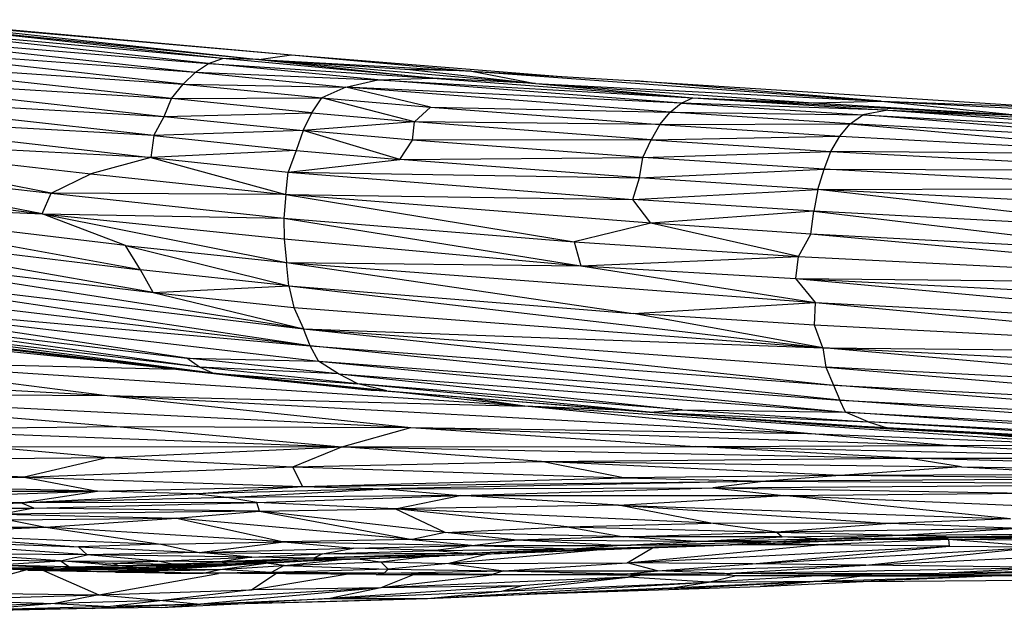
# Paper-space layout '_Frontal' of a CAD drawing. Header units: millimetres. Extents: x 71 to 679, y -2 to 78.
# Tile 4 of 10: x 193 to 230, y -1 to 21. Entities that reach past the tile are written whole.
import ezdxf

# ---------------------------------------------------------------- set-up
doc = ezdxf.new("R2010")
doc.units = ezdxf.units.MM

psp = doc.layouts.new('_Frontal')

# ---------------------------------------------------------------- linework, layer by layer
at = {"color": 7, "linetype": 'Continuous', "lineweight": 25}
for p, q in [((201.061, 19.86), (187.967, 21.27)), ((187.967, 21.27), (202.423, 19.822)), ((188.812, 21.321), (203.655, 19.998)), ((189.049, 21.272), (202.423, 19.822)), ((189.049, 21.272), (203.655, 19.998)), ((186.557, 20.821), (200.042, 19.341)), ((186.557, 20.821), (200.54, 19.666)), ((200.54, 19.666), (187.201, 21.116)), ((201.061, 19.86), (187.201, 21.116)), ((199.576, 18.893), (185.982, 20.394)), ((185.982, 20.394), (200.042, 19.341)), ((199.135, 18.348), (185.495, 19.853)), ((185.495, 19.853), (199.576, 18.893)), ((200.042, 19.341), (200.54, 19.666)), ((200.54, 19.666), (201.061, 19.86)), ((206.911, 19.052), (200.54, 19.666)), ((200.54, 19.666), (208.977, 19.12)), ((208.977, 19.12), (201.061, 19.86)), ((202.423, 19.822), (201.061, 19.86)), ((202.423, 19.822), (203.655, 19.998)), ((202.423, 19.822), (212.847, 18.918)), ((202.423, 19.822), (208.111, 19.449)), ((202.423, 19.822), (208.977, 19.12)), ((202.423, 19.822), (210.433, 19.386)), ((203.655, 19.998), (210.433, 19.386)), ((203.655, 19.998), (213.976, 19.173)), ((200.042, 19.341), (199.576, 18.893)), ((200.042, 19.341), (205.7, 18.78)), ((200.042, 19.341), (206.911, 19.052)), ((208.111, 19.449), (212.847, 18.918)), ((210.433, 19.386), (208.111, 19.449)), ((210.433, 19.386), (225.857, 18.255)), ((210.433, 19.386), (212.847, 18.918)), ((210.433, 19.386), (216.607, 19.015)), ((185.07, 19.22), (198.859, 17.679)), ((185.07, 19.22), (199.135, 18.348)), ((205.7, 18.78), (206.911, 19.052)), ((206.911, 19.052), (208.977, 19.12)), ((218.337, 18.17), (206.911, 19.052)), ((206.911, 19.052), (218.776, 18.378)), ((208.977, 19.12), (218.776, 18.378)), ((212.847, 18.918), (208.977, 19.12)), ((212.847, 18.918), (218.776, 18.378)), ((212.847, 18.918), (223.302, 18.191)), ((212.847, 18.918), (225.857, 18.255)), ((225.857, 18.255), (216.607, 19.015)), ((216.607, 19.015), (232.431, 18.009)), ((199.135, 18.348), (199.576, 18.893)), ((199.576, 18.893), (204.799, 18.379)), ((199.576, 18.893), (205.7, 18.78)), ((205.7, 18.78), (204.799, 18.379)), ((208.888, 18.027), (205.7, 18.78)), ((217.92, 17.831), (205.7, 18.78)), ((218.337, 18.17), (205.7, 18.78)), ((198.482, 16.951), (184.727, 18.498)), ((184.727, 18.498), (198.859, 17.679)), ((198.859, 17.679), (199.135, 18.348)), ((199.135, 18.348), (204.799, 18.379)), ((204.421, 17.811), (199.135, 18.348)), ((204.421, 17.811), (204.799, 18.379)), ((208.295, 17.476), (204.799, 18.379)), ((204.799, 18.379), (208.888, 18.027)), ((217.92, 17.831), (218.337, 18.17)), ((218.337, 18.17), (218.776, 18.378)), ((218.337, 18.17), (225.172, 17.73)), ((226.118, 17.909), (218.337, 18.17)), ((218.776, 18.378), (223.302, 18.191)), ((218.776, 18.378), (231.05, 17.726)), ((218.776, 18.378), (226.118, 17.909)), ((223.302, 18.191), (225.857, 18.255)), ((223.302, 18.191), (231.05, 17.726)), ((225.857, 18.255), (248.075, 17.062)), ((225.857, 18.255), (231.05, 17.726)), ((225.857, 18.255), (232.431, 18.009)), ((198.859, 17.679), (204.421, 17.811)), ((204.097, 17.144), (204.421, 17.811)), ((204.421, 17.811), (208.295, 17.476)), ((208.888, 18.027), (208.295, 17.476)), ((208.888, 18.027), (217.531, 17.368)), ((208.888, 18.027), (217.92, 17.831)), ((217.531, 17.368), (217.92, 17.831)), ((224.695, 17.394), (217.92, 17.831)), ((217.92, 17.831), (225.172, 17.73)), ((226.118, 17.909), (225.172, 17.73)), ((226.118, 17.909), (231.05, 17.726)), ((226.118, 17.909), (245.162, 16.926)), ((226.118, 17.909), (238.351, 17.026)), ((184.467, 17.728), (198.363, 16.133)), ((198.482, 16.951), (184.467, 17.728)), ((198.482, 16.951), (198.859, 17.679)), ((198.859, 17.679), (204.097, 17.144)), ((208.295, 17.476), (204.097, 17.144)), ((208.214, 16.787), (208.295, 17.476)), ((217.196, 16.792), (208.295, 17.476)), ((217.531, 17.368), (208.295, 17.476)), ((224.695, 17.394), (225.172, 17.73)), ((238.072, 16.68), (225.172, 17.73)), ((225.172, 17.73), (238.351, 17.026)), ((204.097, 17.144), (198.482, 16.951)), ((204.097, 17.144), (203.835, 16.396)), ((207.733, 16.056), (204.097, 17.144)), ((208.214, 16.787), (204.097, 17.144)), ((217.531, 17.368), (217.196, 16.792)), ((217.531, 17.368), (224.695, 17.394)), ((217.531, 17.368), (224.311, 16.93)), ((224.311, 16.93), (224.695, 17.394)), ((224.695, 17.394), (237.517, 16.225)), ((238.072, 16.68), (224.695, 17.394)), ((198.363, 16.133), (184.381, 16.856)), ((184.381, 16.856), (196.109, 15.508)), ((194.612, 14.779), (184.381, 16.856)), ((198.482, 16.951), (198.363, 16.133)), ((198.482, 16.951), (203.835, 16.396)), ((207.733, 16.056), (208.214, 16.787)), ((217.196, 16.792), (208.214, 16.787)), ((216.886, 16.13), (208.214, 16.787)), ((216.886, 16.13), (217.196, 16.792)), ((217.196, 16.792), (224.311, 16.93)), ((217.196, 16.792), (223.966, 16.359)), ((223.966, 16.359), (224.311, 16.93)), ((224.311, 16.93), (237.517, 16.225)), ((203.835, 16.396), (198.363, 16.133)), ((203.835, 16.396), (203.537, 15.579)), ((203.835, 16.396), (207.733, 16.056)), ((216.886, 16.13), (223.966, 16.359)), ((223.717, 15.683), (223.966, 16.359)), ((223.966, 16.359), (237.411, 15.639)), ((237.517, 16.225), (223.966, 16.359)), ((184.298, 15.951), (194.612, 14.779)), ((194.266, 14.011), (184.298, 15.951)), ((198.363, 16.133), (196.109, 15.508)), ((198.363, 16.133), (203.441, 14.733)), ((198.363, 16.133), (203.537, 15.579)), ((203.537, 15.579), (207.733, 16.056)), ((207.733, 16.056), (216.886, 16.13)), ((216.762, 15.368), (207.733, 16.056)), ((216.762, 15.368), (216.886, 16.13)), ((223.717, 15.683), (216.886, 16.13)), ((203.441, 14.733), (203.537, 15.579)), ((203.537, 15.579), (216.507, 14.546)), ((203.537, 15.579), (216.762, 15.368)), ((216.762, 15.368), (223.717, 15.683)), ((223.471, 14.928), (223.717, 15.683)), ((237.158, 14.963), (223.717, 15.683)), ((223.717, 15.683), (237.411, 15.639)), ((184.252, 15.249), (194.266, 14.011)), ((194.612, 14.779), (196.109, 15.508)), ((196.109, 15.508), (203.441, 14.733)), ((216.507, 14.546), (216.762, 15.368)), ((223.471, 14.928), (216.762, 15.368)), ((216.507, 14.546), (223.471, 14.928)), ((223.471, 14.928), (223.328, 14.108)), ((223.471, 14.928), (237.158, 14.963)), ((236.813, 13.383), (223.471, 14.928)), ((243.837, 13.883), (223.471, 14.928)), ((194.266, 14.011), (194.612, 14.779)), ((194.612, 14.779), (203.374, 13.847)), ((203.441, 14.733), (194.612, 14.779)), ((203.441, 14.733), (203.374, 13.847)), ((217.195, 13.656), (203.441, 14.733)), ((203.441, 14.733), (216.507, 14.546)), ((203.441, 14.733), (214.296, 12.95)), ((223.328, 14.108), (216.507, 14.546)), ((217.195, 13.656), (216.507, 14.546)), ((197.969, 11.893), (184.204, 14.401)), ((197.405, 12.808), (184.204, 14.401)), ((184.204, 14.401), (194.266, 14.011)), ((223.328, 14.108), (217.195, 13.656)), ((223.214, 13.246), (223.328, 14.108)), ((223.328, 14.108), (236.726, 12.52)), ((236.813, 13.383), (223.328, 14.108)), ((194.266, 14.011), (203.382, 13.059)), ((194.266, 14.011), (203.374, 13.847)), ((194.266, 14.011), (203.471, 12.171)), ((197.405, 12.808), (194.266, 14.011)), ((203.374, 13.847), (214.556, 12.041)), ((203.374, 13.847), (203.382, 13.059)), ((203.374, 13.847), (214.296, 12.95)), ((198.451, 11.038), (184.265, 13.548)), ((184.265, 13.548), (197.969, 11.893)), ((217.195, 13.656), (214.296, 12.95)), ((222.745, 12.402), (217.195, 13.656)), ((223.214, 13.246), (217.195, 13.656)), ((203.382, 13.059), (214.556, 12.041)), ((203.382, 13.059), (203.471, 12.171)), ((222.745, 12.402), (223.214, 13.246)), ((243.722, 11.349), (223.214, 13.246)), ((236.726, 12.52), (223.214, 13.246)), ((204.114, 9.679), (184.433, 12.736)), ((184.433, 12.736), (198.451, 11.038)), ((197.405, 12.808), (203.559, 11.297)), ((197.405, 12.808), (203.471, 12.171)), ((197.969, 11.893), (197.405, 12.808)), ((214.296, 12.95), (222.745, 12.402)), ((214.296, 12.95), (214.556, 12.041)), ((214.556, 12.041), (222.745, 12.402)), ((222.642, 11.575), (222.745, 12.402)), ((222.745, 12.402), (243.722, 11.349)), ((204.367, 9.028), (184.679, 11.98)), ((184.679, 11.98), (204.114, 9.679)), ((203.559, 11.297), (197.969, 11.893)), ((198.451, 11.038), (197.969, 11.893)), ((203.471, 12.171), (223.394, 10.666)), ((203.471, 12.171), (214.556, 12.041)), ((203.471, 12.171), (216.523, 10.256)), ((203.559, 11.297), (203.471, 12.171)), ((214.556, 12.041), (223.394, 10.666)), ((214.556, 12.041), (222.642, 11.575)), ((222.642, 11.575), (243.722, 11.349)), ((222.642, 11.575), (243.545, 10.507)), ((222.642, 11.575), (243.6, 9.615)), ((223.394, 10.666), (222.642, 11.575)), ((204.367, 9.028), (184.95, 11.333)), ((198.451, 11.038), (203.559, 11.297)), ((203.559, 11.297), (223.661, 8.956)), ((203.559, 11.297), (216.523, 10.256)), ((203.559, 11.297), (203.752, 10.473)), ((198.451, 11.038), (203.752, 10.473)), ((198.451, 11.038), (204.114, 9.679)), ((185.351, 10.718), (204.675, 8.46)), ((185.351, 10.718), (204.367, 9.028)), ((199.721, 8.574), (185.351, 10.718)), ((203.752, 10.473), (223.661, 8.956)), ((203.752, 10.473), (204.114, 9.679)), ((216.523, 10.256), (223.394, 10.666)), ((223.354, 9.809), (223.394, 10.666)), ((223.394, 10.666), (243.6, 9.615)), ((223.394, 10.666), (243.665, 8.758)), ((185.774, 10.241), (199.721, 8.574)), ((200.196, 8.225), (185.774, 10.241)), ((223.354, 9.809), (216.523, 10.256)), ((223.661, 8.956), (216.523, 10.256)), ((200.699, 8.007), (186.527, 9.853)), ((200.196, 8.225), (186.527, 9.853)), ((204.114, 9.679), (223.782, 8.231)), ((204.114, 9.679), (223.661, 8.956)), ((204.114, 9.679), (224.061, 7.548)), ((204.367, 9.028), (204.114, 9.679)), ((243.665, 8.758), (223.354, 9.809)), ((223.661, 8.956), (223.354, 9.809)), ((197.097, 8.4), (187.587, 9.525)), ((197.076, 8.402), (188.023, 9.309)), ((197.097, 8.4), (188.482, 9.456)), ((200.699, 8.007), (188.482, 9.456)), ((204.367, 9.028), (224.061, 7.548)), ((224.309, 6.982), (204.367, 9.028)), ((204.675, 8.46), (204.367, 9.028)), ((243.751, 7.943), (223.661, 8.956)), ((223.661, 8.956), (243.665, 8.758)), ((243.972, 7.182), (223.661, 8.956)), ((223.661, 8.956), (223.782, 8.231)), ((171.322, 8.581), (196.722, 7.163)), ((205.427, 7.974), (199.721, 8.574)), ((199.721, 8.574), (204.675, 8.46)), ((200.196, 8.225), (199.721, 8.574)), ((199.339, 8.145), (186.466, 8.459)), ((212.444, 6.765), (186.466, 8.459)), ((186.466, 8.459), (196.722, 7.163)), ((197.097, 8.4), (200.699, 8.007)), ((197.097, 8.4), (202.053, 7.838)), ((205.427, 7.974), (200.196, 8.225)), ((206.161, 7.605), (200.196, 8.225)), ((200.699, 8.007), (200.196, 8.225)), ((204.675, 8.46), (224.309, 6.982)), ((204.675, 8.46), (224.521, 6.53)), ((205.427, 7.974), (204.675, 8.46)), ((223.782, 8.231), (244.184, 6.513)), ((243.972, 7.182), (223.782, 8.231)), ((223.782, 8.231), (224.061, 7.548)), ((207.252, 7.338), (200.699, 8.007)), ((200.699, 8.007), (206.161, 7.605)), ((202.053, 7.838), (200.699, 8.007)), ((202.053, 7.838), (206.654, 7.365)), ((202.053, 7.838), (207.252, 7.338)), ((205.427, 7.974), (224.521, 6.53)), ((205.427, 7.974), (218.369, 6.628)), ((206.161, 7.605), (205.427, 7.974)), ((218.369, 6.628), (206.161, 7.605)), ((217.135, 6.529), (206.161, 7.605)), ((207.252, 7.338), (206.161, 7.605)), ((244.437, 5.941), (224.061, 7.548)), ((224.061, 7.548), (244.184, 6.513)), ((224.061, 7.548), (224.309, 6.982)), ((182.539, 7.231), (196.722, 7.163)), ((182.539, 7.231), (208.158, 5.953)), ((182.539, 7.231), (197.074, 5.99)), ((196.722, 7.163), (212.444, 6.765)), ((196.722, 7.163), (223.082, 5.726)), ((196.722, 7.163), (208.158, 5.953)), ((206.654, 7.365), (207.252, 7.338)), ((217.135, 6.529), (206.654, 7.365)), ((207.252, 7.338), (217.135, 6.529)), ((212.444, 6.765), (207.521, 7.296)), ((212.444, 6.765), (210.251, 7.078)), ((233.844, 5.311), (212.444, 6.765)), ((223.082, 5.726), (212.444, 6.765)), ((216.074, 6.614), (212.444, 6.765)), ((224.309, 6.982), (244.437, 5.941)), ((244.699, 5.483), (224.309, 6.982)), ((224.521, 6.53), (224.309, 6.982)), ((217.135, 6.529), (218.369, 6.628)), ((217.135, 6.529), (225.369, 6.169)), ((217.135, 6.529), (226.091, 5.944)), ((217.135, 6.529), (223.236, 6.1)), ((218.369, 6.628), (225.369, 6.169)), ((218.369, 6.628), (224.521, 6.53)), ((224.521, 6.53), (244.699, 5.483)), ((244.918, 5.152), (224.521, 6.53)), ((225.369, 6.169), (224.521, 6.53)), ((187.902, 5.901), (197.074, 5.99)), ((197.074, 5.99), (208.158, 5.953)), ((197.074, 5.99), (205.552, 5.229)), ((205.552, 5.229), (208.158, 5.953)), ((208.158, 5.953), (223.082, 5.726)), ((208.158, 5.953), (228.349, 5.273)), ((208.158, 5.953), (218.863, 5.242)), ((226.091, 5.944), (223.236, 6.1)), ((223.236, 6.1), (226.231, 5.906)), ((244.918, 5.152), (225.369, 6.169)), ((245.098, 4.955), (225.369, 6.169)), ((225.369, 6.169), (226.091, 5.944)), ((226.091, 5.944), (239.287, 5.187)), ((245.098, 4.955), (226.091, 5.944)), ((226.091, 5.944), (226.231, 5.906)), ((187.902, 5.901), (205.552, 5.229)), ((223.082, 5.726), (233.844, 5.311)), ((228.349, 5.273), (223.082, 5.726)), ((226.231, 5.906), (239.287, 5.187)), ((233.844, 5.311), (229.428, 5.73)), ((192.111, 5.244), (205.552, 5.229)), ((192.111, 5.244), (196.759, 4.823)), ((196.759, 4.823), (205.552, 5.229)), ((203.708, 4.475), (205.552, 5.229)), ((205.552, 5.229), (218.863, 5.242)), ((205.552, 5.229), (226.852, 4.797)), ((213.072, 4.673), (205.552, 5.229)), ((218.863, 5.242), (228.349, 5.273)), ((218.863, 5.242), (238.234, 4.807)), ((226.852, 4.797), (218.863, 5.242)), ((228.349, 5.273), (233.844, 5.311)), ((228.349, 5.273), (238.234, 4.807)), ((182.334, 4.685), (196.759, 4.823)), ((196.759, 4.823), (193.589, 4.087)), ((196.759, 4.823), (203.708, 4.475)), ((193.589, 4.087), (182.334, 4.685)), ((193.589, 4.087), (203.708, 4.475)), ((203.708, 4.475), (213.072, 4.673)), ((203.708, 4.475), (216.158, 4.056)), ((204.073, 3.737), (203.708, 4.475)), ((213.072, 4.673), (226.852, 4.797)), ((213.072, 4.673), (228.881, 4.47)), ((224.322, 4.146), (213.072, 4.673)), ((216.158, 4.056), (213.072, 4.673)), ((228.881, 4.47), (224.322, 4.146)), ((226.852, 4.797), (238.234, 4.807)), ((247.94, 4.203), (226.852, 4.797)), ((228.881, 4.47), (226.852, 4.797)), ((228.881, 4.47), (247.94, 4.203)), ((228.881, 4.47), (234.141, 4.186)), ((180.569, 4.288), (193.589, 4.087)), ((182.924, 3.877), (193.589, 4.087)), ((193.589, 4.087), (204.073, 3.737)), ((193.589, 4.087), (196.353, 3.553)), ((224.322, 4.146), (216.158, 4.056)), ((224.322, 4.146), (221.519, 3.94)), ((234.141, 4.186), (224.322, 4.146)), ((236.293, 4.023), (224.322, 4.146)), ((196.353, 3.553), (182.924, 3.877)), ((196.353, 3.553), (204.073, 3.737)), ((199.961, 3.454), (204.073, 3.737)), ((204.073, 3.737), (216.158, 4.056)), ((204.073, 3.737), (221.519, 3.94)), ((204.073, 3.737), (207.162, 3.649)), ((221.519, 3.94), (207.162, 3.649)), ((216.158, 4.056), (221.519, 3.94)), ((221.519, 3.94), (219.528, 3.681)), ((219.528, 3.681), (238.234, 3.827)), ((236.293, 4.023), (221.519, 3.94)), ((221.519, 3.94), (238.234, 3.827)), ((167.897, 3.607), (196.353, 3.553)), ((183.919, 3.167), (196.353, 3.553)), ((193.473, 3.115), (196.353, 3.553)), ((193.473, 3.115), (199.961, 3.454)), ((199.961, 3.454), (196.353, 3.553)), ((207.162, 3.649), (199.961, 3.454)), ((201.225, 3.322), (199.961, 3.454)), ((201.225, 3.322), (207.162, 3.649)), ((210.008, 3.391), (201.225, 3.322)), ((202.35, 3.134), (210.008, 3.391)), ((207.162, 3.649), (219.528, 3.681)), ((207.162, 3.649), (210.008, 3.391)), ((207.566, 2.891), (210.008, 3.391)), ((210.008, 3.391), (219.528, 3.681)), ((210.008, 3.391), (222.186, 3.395)), ((215.97, 3.03), (210.008, 3.391)), ((215.97, 3.03), (222.186, 3.395)), ((219.528, 3.681), (231.438, 3.483)), ((219.528, 3.681), (222.186, 3.395)), ((222.186, 3.395), (231.438, 3.483)), ((222.186, 3.395), (236.973, 2.774)), ((230.735, 2.513), (222.186, 3.395)), ((193.473, 3.115), (183.919, 3.167)), ((188.995, 2.933), (193.473, 3.115)), ((201.225, 3.322), (193.473, 3.115)), ((202.35, 3.134), (193.473, 3.115)), ((193.952, 2.916), (193.473, 3.115)), ((193.952, 2.916), (202.35, 3.134)), ((202.35, 3.134), (201.225, 3.322)), ((207.566, 2.891), (202.35, 3.134)), ((202.451, 2.806), (202.35, 3.134)), ((215.97, 3.03), (207.566, 2.891)), ((215.97, 3.03), (230.735, 2.513)), ((215.97, 3.03), (226.196, 2.345)), ((219.442, 2.349), (215.97, 3.03)), ((193.952, 2.916), (186.873, 2.714)), ((188.995, 2.933), (193.952, 2.916)), ((193.952, 2.916), (192.761, 2.69)), ((202.451, 2.806), (192.761, 2.69)), ((192.761, 2.69), (199.324, 2.54)), ((202.451, 2.806), (193.952, 2.916)), ((199.324, 2.54), (202.451, 2.806)), ((202.451, 2.806), (207.566, 2.891)), ((209.448, 1.997), (202.451, 2.806)), ((202.451, 2.806), (208.202, 1.74)), ((219.442, 2.349), (207.566, 2.891)), ((214.037, 2.213), (207.566, 2.891)), ((209.448, 1.997), (207.566, 2.891)), ((193.019, 2.474), (199.324, 2.54)), ((193.019, 2.474), (194.402, 2.199)), ((194.402, 2.199), (199.324, 2.54)), ((208.202, 1.74), (199.324, 2.54)), ((199.324, 2.54), (203.37, 1.652)), ((214.037, 2.213), (219.442, 2.349)), ((226.196, 2.345), (219.442, 2.349)), ((221.936, 2.017), (219.442, 2.349)), ((226.196, 2.345), (221.936, 2.017)), ((230.735, 2.513), (226.196, 2.345)), ((231.081, 2.153), (226.196, 2.345)), ((186.964, 2.221), (194.402, 2.199)), ((188.762, 1.965), (194.402, 2.199)), ((188.762, 1.965), (198.735, 1.558)), ((188.762, 1.965), (195.638, 1.455)), ((203.37, 1.652), (194.402, 2.199)), ((194.402, 2.199), (198.735, 1.558)), ((209.448, 1.997), (208.202, 1.74)), ((209.448, 1.997), (214.037, 2.213)), ((216.177, 1.841), (209.448, 1.997)), ((212.152, 1.718), (209.448, 1.997)), ((214.037, 2.213), (221.936, 2.017)), ((214.037, 2.213), (216.177, 1.841)), ((216.177, 1.841), (221.936, 2.017)), ((231.081, 2.153), (221.936, 2.017)), ((221.936, 2.017), (226.819, 1.897)), ((221.936, 2.017), (222.139, 1.843)), ((222.139, 1.843), (226.819, 1.897)), ((226.819, 1.897), (223.659, 1.75)), ((231.081, 2.153), (226.819, 1.897)), ((226.819, 1.897), (235.382, 1.972)), ((226.819, 1.897), (228.687, 1.838)), ((228.687, 1.838), (235.382, 1.972)), ((228.687, 1.838), (236.802, 1.958)), ((228.687, 1.838), (231.694, 1.858)), ((229.473, 1.829), (231.694, 1.858)), ((186.819, 1.799), (195.638, 1.455)), ((195.968, 1.163), (186.819, 1.799)), ((198.735, 1.558), (195.638, 1.455)), ((198.735, 1.558), (203.37, 1.652)), ((198.735, 1.558), (200.179, 1.25)), ((200.179, 1.25), (203.37, 1.652)), ((208.202, 1.74), (203.37, 1.652)), ((203.37, 1.652), (210.561, 1.514)), ((203.37, 1.652), (205.996, 1.408)), ((205.996, 1.408), (210.561, 1.514)), ((212.152, 1.718), (208.202, 1.74)), ((208.202, 1.74), (210.561, 1.514)), ((210.561, 1.514), (209.081, 1.325)), ((212.152, 1.718), (210.561, 1.514)), ((210.561, 1.514), (215.926, 1.512)), ((210.561, 1.514), (214.256, 1.383)), ((216.177, 1.841), (212.152, 1.718)), ((218.9, 1.664), (212.152, 1.718)), ((215.926, 1.512), (212.152, 1.718)), ((214.256, 1.383), (219.918, 1.525)), ((214.256, 1.383), (215.926, 1.512)), ((215.926, 1.512), (218.9, 1.664)), ((215.926, 1.512), (221.707, 1.643)), ((219.918, 1.525), (215.926, 1.512)), ((216.084, 1.384), (219.918, 1.525)), ((222.139, 1.843), (216.177, 1.841)), ((218.9, 1.664), (216.177, 1.841)), ((216.296, 0.853), (223.49, 1.535)), ((216.296, 0.853), (228.43, 1.49)), ((218.9, 1.664), (222.139, 1.843)), ((223.659, 1.75), (218.9, 1.664)), ((221.707, 1.643), (218.9, 1.664)), ((219.918, 1.525), (225.127, 1.725)), ((219.918, 1.525), (221.707, 1.643)), ((223.49, 1.535), (220.194, 1.536)), ((221.013, 0.825), (228.43, 1.49)), ((221.707, 1.643), (229.473, 1.829)), ((221.707, 1.643), (223.659, 1.75)), ((223.49, 1.535), (221.805, 1.598)), ((223.659, 1.75), (222.139, 1.843)), ((228.414, 1.742), (223.49, 1.535)), ((228.43, 1.49), (223.49, 1.535)), ((223.659, 1.75), (228.687, 1.838)), ((229.473, 1.829), (223.659, 1.75)), ((228.414, 1.742), (225.488, 1.734)), ((226.694, 1.763), (228.414, 1.742)), ((228.414, 1.742), (227.285, 1.777)), ((228.414, 1.742), (231.377, 1.803)), ((228.43, 1.49), (228.414, 1.742)), ((231.801, 1.453), (228.414, 1.742)), ((234.77, 1.678), (228.414, 1.742)), ((228.43, 1.49), (231.801, 1.453)), ((229.473, 1.829), (228.687, 1.838)), ((229.306, 1.825), (231.377, 1.803)), ((195.968, 1.163), (191.383, 1.186)), ((194.946, 0.931), (191.383, 1.186)), ((194.946, 0.931), (195.968, 1.163)), ((195.638, 1.455), (200.179, 1.25)), ((195.968, 1.163), (195.638, 1.455)), ((200.179, 1.25), (195.968, 1.163)), ((202.168, 1.068), (195.968, 1.163)), ((198.623, 0.925), (195.968, 1.163)), ((200.179, 1.25), (205.996, 1.408)), ((200.179, 1.25), (204.83, 1.193)), ((202.168, 1.068), (200.179, 1.25)), ((202.168, 1.068), (204.83, 1.193)), ((210.206, 1.228), (204.502, 1.038)), ((204.83, 1.193), (204.502, 1.038)), ((210.846, 1.176), (204.502, 1.038)), ((204.83, 1.193), (205.996, 1.408)), ((204.83, 1.193), (209.081, 1.325)), ((204.83, 1.193), (210.206, 1.228)), ((209.081, 1.325), (205.996, 1.408)), ((210.846, 1.176), (206.244, 1.013)), ((209.081, 1.325), (214.256, 1.383)), ((209.081, 1.325), (210.206, 1.228)), ((211.579, 1.204), (209.225, 1.109)), ((215.295, 1.345), (209.583, 0.833)), ((211.051, 1.182), (209.583, 0.833)), ((210.206, 1.228), (216.084, 1.384)), ((210.206, 1.228), (214.256, 1.383)), ((210.206, 1.228), (210.846, 1.176)), ((216.084, 1.384), (210.846, 1.176)), ((215.813, 1.365), (210.846, 1.176)), ((214.256, 1.383), (216.084, 1.384)), ((216.446, 1.397), (215.813, 1.365)), ((216.084, 1.384), (215.813, 1.365)), ((216.296, 0.853), (217.249, 1.427)), ((221.013, 0.825), (231.801, 1.453)), ((225.279, 0.767), (231.801, 1.453)), ((225.279, 0.767), (239.353, 1.433)), ((189.825, 0.988), (194.946, 0.931)), ((192.408, 0.778), (194.946, 0.931)), ((195.277, 0.703), (192.408, 0.778)), ((194.972, 0.661), (192.408, 0.778)), ((194.946, 0.931), (198.623, 0.925)), ((194.946, 0.931), (196.929, 0.843)), ((195.277, 0.703), (194.946, 0.931)), ((197.146, 0.747), (194.946, 0.931)), ((195.277, 0.703), (197.146, 0.747)), ((196.929, 0.843), (198.623, 0.925)), ((196.929, 0.843), (199.196, 0.81)), ((197.146, 0.747), (196.929, 0.843)), ((201.248, 0.822), (197.146, 0.747)), ((197.146, 0.747), (199.196, 0.81)), ((199.668, 0.747), (197.146, 0.747)), ((197.828, 0.681), (197.146, 0.747)), ((197.828, 0.681), (199.668, 0.747)), ((198.104, 0.637), (202.692, 0.849)), ((198.623, 0.925), (202.168, 1.068)), ((200.955, 0.893), (198.623, 0.925)), ((199.196, 0.81), (198.623, 0.925)), ((202.692, 0.849), (198.986, 0.591)), ((202.692, 0.849), (199.065, 0.64)), ((199.196, 0.81), (200.955, 0.893)), ((201.248, 0.822), (199.196, 0.81)), ((199.668, 0.747), (201.248, 0.822)), ((201.257, 0.803), (199.668, 0.747)), ((200.168, 0.739), (199.668, 0.747)), ((200.168, 0.739), (201.257, 0.803)), ((202.168, 1.068), (200.955, 0.893)), ((204.502, 1.038), (200.955, 0.893)), ((206.244, 1.013), (200.955, 0.893)), ((200.955, 0.893), (203.013, 0.898)), ((201.248, 0.822), (200.955, 0.893)), ((200.975, 0.61), (202.692, 0.849)), ((200.975, 0.61), (203.381, 0.756)), ((201.248, 0.822), (204.546, 0.952)), ((201.248, 0.822), (203.013, 0.898)), ((201.257, 0.803), (202.26, 0.862)), ((202.692, 0.849), (201.257, 0.803)), ((204.502, 1.038), (202.168, 1.068)), ((202.692, 0.849), (204.486, 0.95)), ((203.233, 0.901), (202.692, 0.849)), ((203.085, 0.895), (202.692, 0.849)), ((203.381, 0.756), (202.692, 0.849)), ((203.381, 0.756), (202.894, 0.496)), ((203.013, 0.898), (206.244, 1.013)), ((203.381, 0.756), (205.536, 0.988)), ((203.381, 0.756), (207.019, 0.895)), ((203.381, 0.756), (207.297, 0.617)), ((204.502, 1.038), (206.244, 1.013)), ((206.146, 1.009), (207.019, 0.895)), ((206.244, 1.013), (209.225, 1.109)), ((207.019, 0.895), (208.714, 1.092)), ((207.297, 0.617), (207.019, 0.895)), ((207.019, 0.895), (209.583, 0.833)), ((209.583, 0.833), (207.297, 0.617)), ((209.583, 0.833), (216.296, 0.853)), ((209.583, 0.833), (211.65, 0.562)), ((211.65, 0.562), (216.296, 0.853)), ((217.435, 0.557), (216.296, 0.853)), ((221.013, 0.825), (216.296, 0.853)), ((217.435, 0.557), (221.013, 0.825)), ((217.435, 0.557), (225.279, 0.767)), ((219.967, 0.452), (225.279, 0.767)), ((225.279, 0.767), (221.013, 0.825)), ((232.202, 0.691), (225.279, 0.767)), ((193.646, 0.584), (190.564, -0.264)), ((195.108, 0.6), (191.445, 0.694)), ((196.187, 0.533), (191.445, 0.694)), ((193.726, 0.58), (191.445, 0.694)), ((194.972, 0.661), (192.962, 0.655)), ((195.108, 0.6), (192.962, 0.655)), ((193.726, 0.58), (196.187, 0.533)), ((193.726, 0.58), (196.987, 0.513)), ((197.033, 0.501), (193.726, 0.58)), ((194.317, 0.566), (196.399, -0.349)), ((194.972, 0.661), (195.277, 0.703)), ((194.972, 0.661), (197.828, 0.681)), ((194.972, 0.661), (198.104, 0.637)), ((195.108, 0.6), (194.972, 0.661)), ((199.065, 0.64), (195.108, 0.6)), ((195.108, 0.6), (198.104, 0.637)), ((196.187, 0.533), (195.108, 0.6)), ((195.277, 0.703), (197.828, 0.681)), ((196.187, 0.533), (199.065, 0.64)), ((198.986, 0.591), (196.187, 0.533)), ((196.987, 0.513), (196.187, 0.533)), ((196.399, -0.349), (200.912, 0.462)), ((196.987, 0.513), (200.975, 0.61)), ((196.987, 0.513), (198.986, 0.591)), ((197.033, 0.501), (196.987, 0.513)), ((200.336, 0.466), (196.987, 0.513)), ((197.033, 0.501), (200.336, 0.466)), ((198.891, 0.468), (197.033, 0.501)), ((197.828, 0.681), (200.168, 0.739)), ((198.104, 0.637), (197.828, 0.681)), ((198.104, 0.637), (200.168, 0.739)), ((199.065, 0.64), (198.104, 0.637)), ((198.891, 0.468), (200.336, 0.466)), ((201.733, 0.46), (198.891, 0.468)), ((198.986, 0.591), (199.065, 0.64)), ((200.975, 0.61), (198.986, 0.591)), ((200.336, 0.466), (200.975, 0.61)), ((202.894, 0.496), (200.336, 0.466)), ((201.733, 0.46), (200.336, 0.466)), ((202.894, 0.496), (200.975, 0.61)), ((201.733, 0.46), (202.894, 0.496)), ((207.143, 0.467), (201.733, 0.46)), ((206.841, 0.424), (201.733, 0.46)), ((202.152, -0.163), (203.075, 0.45)), ((202.152, -0.163), (205.723, 0.432)), ((207.297, 0.617), (202.894, 0.496)), ((207.143, 0.467), (202.894, 0.496)), ((206.841, 0.424), (207.143, 0.467)), ((206.841, 0.424), (211.211, 0.421)), ((206.841, 0.424), (210.51, 0.41)), ((208.278, 0.419), (207.029, -0.089)), ((211.31, 0.407), (207.029, -0.089)), ((207.297, 0.617), (207.143, 0.467)), ((207.143, 0.467), (211.65, 0.562)), ((211.211, 0.421), (207.143, 0.467)), ((207.297, 0.617), (211.65, 0.562)), ((211.211, 0.421), (210.51, 0.41)), ((215.56, 0.391), (210.51, 0.41)), ((211.65, 0.562), (211.211, 0.421)), ((211.211, 0.421), (216.296, 0.442)), ((215.56, 0.391), (211.211, 0.421)), ((211.65, 0.562), (216.296, 0.442)), ((211.65, 0.562), (217.435, 0.557)), ((215.56, 0.391), (219.967, 0.452)), ((216.296, 0.442), (215.56, 0.391)), ((220.275, 0.387), (215.56, 0.391)), ((216.296, 0.442), (217.435, 0.557)), ((216.296, 0.442), (219.967, 0.452)), ((216.334, 0.317), (216.522, 0.39)), ((216.864, 0.39), (216.334, 0.317)), ((219.967, 0.452), (217.435, 0.557)), ((219.362, 0.126), (220.398, 0.387)), ((223.666, 0.375), (219.362, 0.126)), ((219.967, 0.452), (232.202, 0.691)), ((219.967, 0.452), (228.042, 0.471)), ((220.275, 0.387), (219.967, 0.452)), ((226.892, 0.397), (219.967, 0.452)), ((220.275, 0.387), (226.892, 0.397)), ((220.275, 0.387), (227.667, 0.361)), ((226.892, 0.397), (232.925, 0.546)), ((226.892, 0.397), (228.042, 0.471)), ((238.561, 0.415), (226.892, 0.397)), ((227.667, 0.361), (226.892, 0.397)), ((227.667, 0.361), (238.561, 0.415)), ((228.042, 0.471), (232.202, 0.691)), ((232.925, 0.546), (228.042, 0.471)), ((216.334, 0.317), (207.029, -0.089)), ((208.777, -0.482), (219.362, 0.126)), ((211.576, -0.212), (216.334, 0.317)), ((211.576, -0.212), (219.362, 0.126)), ((216.334, 0.317), (212.315, -0.007)), ((219.362, 0.126), (216.334, 0.317)), ((223.598, 0.163), (217.85, -0.149)), ((223.598, 0.163), (217.918, -0.1)), ((217.918, -0.1), (219.362, 0.126)), ((219.362, 0.126), (223.598, 0.163)), ((223.598, 0.163), (221.305, -0.037)), ((221.305, -0.037), (225.186, 0.149)), ((225.259, 0.369), (223.598, 0.163)), ((223.598, 0.163), (230.034, 0.363)), ((223.598, 0.163), (225.186, 0.149)), ((230.261, 0.363), (225.186, 0.149)), ((225.186, 0.149), (233.158, 0.227)), ((236.626, 0.37), (227.667, 0.361)), ((190.09, -0.541), (196.399, -0.349)), ((190.564, -0.264), (196.399, -0.349)), ((196.399, -0.349), (194.751, -0.676)), ((196.399, -0.349), (202.152, -0.163)), ((196.399, -0.349), (198.809, -0.567)), ((207.029, -0.089), (198.809, -0.567)), ((202.152, -0.163), (198.809, -0.567)), ((207.029, -0.089), (200.229, -0.698)), ((207.029, -0.089), (202.152, -0.163)), ((212.315, -0.007), (205.107, -0.489)), ((207.029, -0.089), (205.107, -0.489)), ((205.107, -0.489), (211.576, -0.212)), ((212.315, -0.007), (207.029, -0.089)), ((208.777, -0.482), (217.918, -0.1)), ((208.777, -0.482), (211.576, -0.212)), ((208.777, -0.482), (212.521, -0.327)), ((211.576, -0.212), (212.315, -0.007)), ((217.918, -0.1), (212.521, -0.327)), ((212.521, -0.327), (217.85, -0.149)), ((217.85, -0.149), (221.305, -0.037)), ((217.918, -0.1), (217.85, -0.149)), ((194.751, -0.676), (185.562, -0.966)), ((190.09, -0.541), (194.751, -0.676)), ((194.751, -0.676), (191.629, -0.928)), ((198.809, -0.567), (194.751, -0.676)), ((194.751, -0.676), (196.838, -0.783)), ((200.229, -0.698), (196.155, -0.867)), ((198.809, -0.567), (196.838, -0.783)), ((200.229, -0.698), (196.838, -0.783)), ((198.757, -0.824), (201.899, -0.676)), ((198.757, -0.824), (200.229, -0.698)), ((198.809, -0.567), (200.229, -0.698)), ((200.229, -0.698), (205.107, -0.489)), ((200.229, -0.698), (201.899, -0.676)), ((201.899, -0.676), (208.777, -0.482)), ((205.107, -0.489), (201.899, -0.676)), ((201.899, -0.676), (204.943, -0.605)), ((204.943, -0.605), (208.777, -0.482)), ((205.107, -0.489), (208.777, -0.482)), ((196.155, -0.867), (189.684, -1.006)), ((196.838, -0.783), (191.629, -0.928)), ((196.155, -0.867), (191.629, -0.928)), ((196.155, -0.867), (196.838, -0.783)), ((198.757, -0.824), (196.155, -0.867))]:
    psp.add_line(p, q, dxfattribs=at)

doc.saveas('drawing.dxf')
